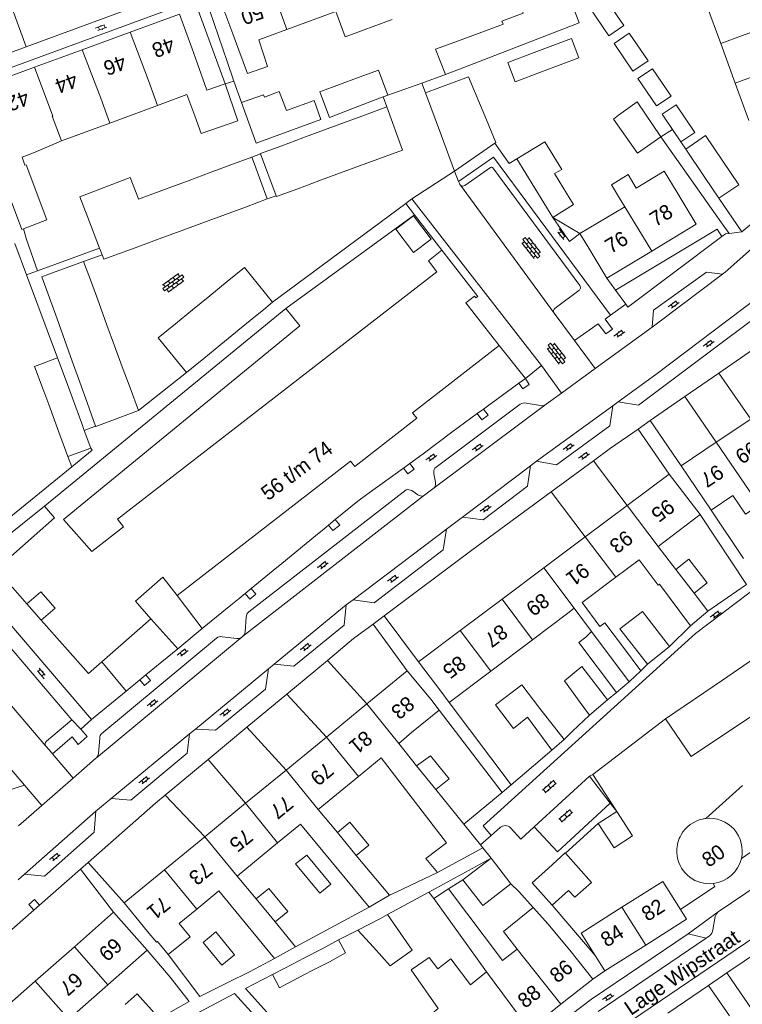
# Model space of a CAD drawing. Extents: x 99476 to 102828, y 406437 to 407931.
# Tile 73 of 162: x 100687 to 100785, y 406634 to 406767. Entities that reach past the tile are written whole.
import ezdxf

# ---------------------------------------------------------------- set-up
doc = ezdxf.new("R2010")
doc.units = 0
doc.header["$MEASUREMENT"] = 0
for name, color, linetype, lineweight in [('BG_bijgebouw', 253, 'Continuous', 0), ('BG_dakoverstek', 253, 'Continuous', 13), ('BG_dakoverstek bijgebouw', 253, 'Continuous', 0), ('BG_heg haag', 253, 'Continuous', 0), ('BG_hek', 253, 'Continuous', 0), ('BG_hoofdgebouw', 253, 'Continuous', 13), ('BG_huisnummer', 253, 'Continuous', 0), ('BG_kant verharding', 253, 'Continuous', 0), ('BG_muur', 253, 'Continuous', 0), ('BG_open verharding', 253, 'Continuous', 0), ('BG_schutting', 253, 'Continuous', 0), ('BG_straatnaam', 253, 'Continuous', 0), ('BG_tussenmuur', 253, 'Continuous', 0), ('BG_vlakafsluiter', 253, 'Continuous', 0)]:
    doc.layers.add(name, color=color, linetype=linetype, lineweight=lineweight)
doc.styles.add('Style-WORKING', font='WORKING.shx')

# ---------------------------------------------------------------- blocks, each defined once
blk = doc.blocks.new('S02OV6')
at = {"layer": 'BG_open verharding', "linetype": 'Continuous', "lineweight": 0}
for p, q in [((0, 0.20784), (1.371449, 0.20784)), ((0.085505, 0.20784), (0.085505, 0.268177)), ((0.485, -0.192), (0.486, 0.207)), ((0.885505, 0.20784), (0.885505, 0.31106)), ((1.285, -0.193), (1.285, 0.207)), ((0.268333, -0.19216), (1.549656, -0.19216)), ((0.885505, -0.32925), (0.885505, -0.19216))]:
    blk.add_line(p, q, dxfattribs=at)
blk = doc.blocks.new('S02OV4')
at = {"layer": 'BG_open verharding', "linetype": 'Continuous', "lineweight": 0}
for p, q in [((0, -0.200092), (0, 0.200092)), ((0, 0.2), (3.201, 0.2)), ((0.214, 0.6), (2.9, 0.6)), ((0.4, 0.199), (0.4, 0.6)), ((0.8, 0.6), (0.8, 0.7)), ((0.8, -0.2), (0.8, 0.2)), ((1.2, 0.2), (1.2, 0.6)), ((1.6, 0.6), (1.6, 0.7)), ((1.6, -0.2), (1.6, 0.2)), ((2, 0.199), (2, 0.6)), ((2.4, 0.6), (2.4, 0.7)), ((2.4, -0.2), (2.4, 0.2)), ((2.8, 0.2), (2.8, 0.6)), ((3.2, -0.199908), (3.2, 0.200092)), ((0, -0.2), (3.2, -0.199)), ((0.31, -0.6), (2.9, -0.6)), ((0.4, -0.6), (0.399, -0.2)), ((0.8, -0.7), (0.8, -0.6)), ((1.2, -0.6), (1.2, -0.2)), ((1.6, -0.7), (1.6, -0.6)), ((2, -0.6), (1.999, -0.2)), ((2.4, -0.7), (2.4, -0.6)), ((2.8, -0.6), (2.8, -0.2))]:
    blk.add_line(p, q, dxfattribs=at)
blk = doc.blocks.new('S02OV2')
at = {"layer": 'BG_open verharding', "linetype": 'Continuous', "lineweight": 0}
for p, q in [((0.052866, 0.482148), (0.183301, 0.482148)), ((0.183301, -1.01785), (0.183301, 0.982147)), ((0.183301, 0.895191), (0.705039, 0.895191)), ((0.705039, -1.01785), (0.705039, 0.982147)), ((0.705039, 0.43867), (0.835473, 0.43867)), ((0.052866, -0.517416), (0.183301, -0.517416)), ((0.183301, -0.017851), (0.705039, -0.017851)), ((0.183301, -0.930894), (0.705039, -0.930894)), ((0.705039, -0.473938), (0.835473, -0.473938))]:
    blk.add_line(p, q, dxfattribs=at)

msp = doc.modelspace()

# ---------------------------------------------------------------- linework, layer by layer
at = {"layer": 'BG_bijgebouw', "linetype": 'Continuous', "lineweight": 0}
for p, q in [((100745.88, 406764.186), (100752.311, 406766.534)), ((100753.494, 406763.214), (100747.126, 406760.752)), ((100756.617, 406762.769), (100753.07, 406761.431)), ((100747.126, 406760.752), (100744.621, 406759.784)), ((100736.225, 406756.78), (100736.869, 406757.026)), ((100744.109, 406751.517), (100741.941, 406757.327)), ((100736.225, 406756.78), (100734.233, 406756.018)), ((100770.49, 406756.12), (100773.667, 406751.405)), ((100733.872, 406754.368), (100728.208, 406752.278)), ((100736.724, 406755.42), (100733.872, 406754.368)), ((100728.208, 406752.278), (100725.385, 406751.236)), ((100776.403, 406750.698), (100775.247, 406752.401)), ((100778.28, 406751.972), (100776.403, 406750.698)), ((100725.385, 406751.236), (100722.555, 406750.192)), ((100745.878, 406746.778), (100744.109, 406751.517)), ((100751.278, 406750.517), (100745.878, 406746.778)), ((100777.054, 406749.739), (100779.726, 406751.553)), ((100719.695, 406749.079), (100721.796, 406743.42)), ((100779.644, 406745.919), (100777.054, 406749.739)), ((100718.868, 406747.69), (100718.519, 406748.634)), ((100720.604, 406743.002), (100718.868, 406747.69)), ((100730.353, 406746.473), (100736.01, 406748.561)), ((100759.134, 406740.524), (100754.249, 406748.441)), ((100712.891, 406746.557), (100710.079, 406745.518)), ((100715.703, 406747.597), (100712.891, 406746.557)), ((100727.535, 406745.433), (100730.353, 406746.473)), ((100710.079, 406745.518), (100707.247, 406744.471)), ((100724.706, 406744.388), (100727.535, 406745.433)), ((100779.644, 406745.919), (100781.53, 406743.13)), ((100707.247, 406744.471), (100703.954, 406743.254)), ((100703.954, 406743.254), (100703.235, 406742.988)), ((100717.781, 406741.957), (100720.604, 406743.002)), ((100714.969, 406740.916), (100717.781, 406741.957)), ((100709.325, 406738.826), (100712.157, 406739.875)), ((100712.157, 406739.875), (100714.969, 406740.916)), ((100706.034, 406737.608), (100709.325, 406738.826)), ((100702.763, 406736.397), (100706.034, 406737.608)), ((100698.015, 406736.279), (100698.319, 406735.484)), ((100691.129, 406732.839), (100695.822, 406734.564)), ((100695.822, 406734.564), (100696.871, 406731.711)), ((100696.871, 406731.711), (100697.913, 406728.876)), ((100712.837, 406729.926), (100715.201, 406731.852)), ((100691.234, 406729.659), (100692.254, 406726.816)), ((100710.511, 406728.03), (100712.837, 406729.926)), ((100721.32, 406729.065), (100720.081, 406728.055)), ((100697.913, 406728.876), (100698.975, 406725.985)), ((100708.224, 406726.167), (100710.511, 406728.03)), ((100719.001, 406727.175), (100720.081, 406728.055)), ((100692.254, 406726.816), (100693.294, 406723.917)), ((100716.636, 406725.249), (100719.001, 406727.175)), ((100698.975, 406725.985), (100700, 406723.197)), ((100716.335, 406725.003), (100716.636, 406725.249)), ((100693.294, 406723.917), (100694.297, 406721.121)), ((100714.317, 406723.359), (100716.335, 406725.003)), ((100700, 406723.197), (100701.045, 406720.353)), ((100712.031, 406721.495), (100714.317, 406723.359)), ((100693.464, 406718.444), (100692.318, 406721.552)), ((100694.297, 406721.121), (100695.32, 406718.27)), ((100709.694, 406719.591), (100712.031, 406721.495)), ((100701.045, 406720.353), (100702.094, 406717.501)), ((100695.579, 406712.705), (100693.464, 406718.444)), ((100690.372, 406717.291), (100690.452, 406717.075)), ((100695.32, 406718.27), (100696.346, 406715.409)), ((100702.094, 406717.501), (100703.218, 406714.442)), ((100691.124, 406715.253), (100692.488, 406711.552)), ((100696.346, 406715.409), (100697.453, 406712.323)), ((100703.218, 406714.442), (100697.463, 406712.295)), ((100695.922, 406711.774), (100695.579, 406712.705)), ((100696.8, 406709.392), (100695.922, 406711.774)), ((100697.453, 406712.323), (100697.463, 406712.295)), ((100692.488, 406711.552), (100693.704, 406708.251)), ((100693.704, 406708.251), (100696.8, 406709.392)), ((100771.879, 406680.221), (100774.87, 406682.599)), ((100787.053, 406681.51), (100782.009, 406678.079)), ((100782.009, 406678.079), (100774.315, 406672.845)), ((100766.49, 406675.39), (100764.07, 406673.34)), ((100760.65, 406670.052), (100757.37, 406674.23)), ((100774.315, 406672.845), (100777.781, 406667.751)), ((100758.986, 406668.615), (100760.65, 406670.052)), ((100767.734, 406660.354), (100765.245, 406658.728)), ((100746.993, 406651.104), (100750.791, 406654.046)), ((100750.791, 406654.046), (100753.471, 406650.587)), ((100759.009, 406647.724), (100761.22, 406649.697)), ((100758.989, 406647.748), (100759.009, 406647.724)), ((100735.88, 406645.917), (100732.826, 406644.325)), ((100732.826, 406644.325), (100734.913, 406642.017)), ((100728.029, 406641.823), (100730.199, 406643.013)), ((100725.631, 406640.615), (100723.062, 406639.256)), ((100723.062, 406639.256), (100721.301, 406638.325)), ((100724.001, 406637.481), (100726.57, 406638.84))]:
    msp.add_line(p, q, dxfattribs=at)
at = {"layer": 'BG_bijgebouw', "linetype": 'Continuous', "lineweight": 0, "flags": 128}
for points in [[(100752.311, 406766.534), (100752.431, 406766.578), (100752.239, 406766.991), (100755.136, 406768.089), (100754.463, 406769.84), (100760.629, 406772.14)], [(100760.629, 406772.14), (100762.652, 406766.754), (100753.494, 406763.214)], [(100768.707, 406766.41), (100766.674, 406765.03), (100764.118, 406768.795), (100766.151, 406770.175), (100768.707, 406766.41)], [(100771.964, 406761.633), (100769.921, 406760.246), (100767.386, 406763.979), (100769.43, 406765.367), (100771.964, 406761.633)], [(100744.621, 406759.784), (100743.287, 406763.239), (100745.88, 406764.186)], [(100757.607, 406760.152), (100762.645, 406762.058), (100761.656, 406764.671), (100756.617, 406762.769)], [(100753.07, 406761.431), (100754.062, 406758.81), (100757.607, 406760.152)], [(100732.979, 406759.419), (100735.604, 406760.383), (100736.869, 406757.026)], [(100775.073, 406756.885), (100773.108, 406755.551), (100770.603, 406759.24), (100772.569, 406760.575), (100775.073, 406756.885)], [(100734.233, 406756.018), (100728.981, 406754.01), (100727.692, 406757.478), (100732.979, 406759.419)], [(100741.941, 406757.327), (100747.74, 406759.492), (100750.162, 406753.681)], [(100717.104, 406756.038), (100720.092, 406757.058), (100720.212, 406756.74)], [(100723.196, 406754.923), (100726.906, 406756.31), (100727.836, 406753.721), (100719.096, 406750.516), (100717.104, 406756.038)], [(100775.247, 406752.401), (100773.868, 406754.432), (100775.745, 406755.706), (100778.28, 406751.972)], [(100736.01, 406748.561), (100738.857, 406749.612), (100736.724, 406755.42)], [(100773.667, 406751.405), (100770.547, 406749.2), (100767.297, 406753.782), (100767.966, 406754.334)], [(100750.162, 406753.681), (100751.435, 406750.626), (100751.278, 406750.517)], [(100754.249, 406748.441), (100758.025, 406750.705), (100760.316, 406747.003), (100759.336, 406746.42), (100759.978, 406745.386)], [(100781.53, 406743.13), (100784.19, 406744.93), (100779.726, 406751.553)], [(100722.555, 406750.192), (100719.676, 406749.13), (100719.695, 406749.079)], [(100718.519, 406748.634), (100718.518, 406748.637), (100715.703, 406747.597)], [(100721.796, 406743.42), (100721.831, 406743.327), (100724.706, 406744.388)], [(100761.462, 406742.993), (100761.918, 406742.257), (100759.134, 406740.524)], [(100737.962, 406738.934), (100740.307, 406740.714), (100742.691, 406737.575), (100740.346, 406735.795), (100737.962, 406738.934)], [(100698.319, 406735.484), (100698.55, 406734.878), (100702.763, 406736.397)], [(100715.201, 406731.852), (100717.514, 406733.737), (100721.32, 406729.065)], [(100691.129, 406732.839), (100690.211, 406732.512), (100691.234, 406729.659)], [(100709.694, 406719.591), (100705.887, 406724.262), (100708.224, 406726.167)], [(100692.318, 406721.552), (100689.222, 406720.411), (100690.372, 406717.291)], [(100778.165, 406689.81), (100779.934, 406691.189), (100777.45, 406694.376), (100775.697, 406693.01)], [(100774.87, 406682.599), (100771.221, 406687.349), (100768.178, 406685.012), (100771.879, 406680.221)], [(100762.818, 406675.051), (100760.68, 406677.97), (100763.026, 406679.916), (100766.49, 406675.39)], [(100757.37, 406674.23), (100754.93, 406677.42), (100751.4, 406674.75), (100753.81, 406671.54)], [(100743.359, 406663.304), (100745.132, 406664.738), (100742.621, 406667.841)], [(100765.245, 406658.728), (100767.401, 406655.43), (100769.889, 406657.056), (100767.734, 406660.354)], [(100730.056, 406657.491), (100731.729, 406658.886), (100734.289, 406655.816), (100732.615, 406654.421)], [(100725.942, 406654.449), (100729.161, 406650.545), (100727.671, 406649.315), (100724.423, 406653.259)], [(100758.551, 406652.689), (100756.34, 406650.717), (100758.989, 406647.748)], [(100753.471, 406650.587), (100749.672, 406647.645), (100746.993, 406651.104)], [(100719.089, 406648.54), (100720.815, 406649.957), (100723.356, 406646.861), (100721.653, 406645.463)], [(100716.198, 406641.001), (100714.492, 406639.596), (100711.949, 406642.684), (100713.655, 406644.089), (100716.198, 406641.001)], [(100730.199, 406643.013), (100731.16, 406641.26), (100728.99, 406640.07)], [(100721.301, 406638.325), (100722.24, 406636.55), (100724.001, 406637.481)], [(100701.434, 406634.288), (100703.07, 406635.73), (100705.73, 406632.72)]]:
    msp.add_lwpolyline(points, dxfattribs=at)
at = {"layer": 'BG_dakoverstek', "linetype": 'Continuous', "lineweight": 13}
for p, q in [((100714.92, 406758.52), (100712.455, 406757.668)), ((100705.789, 406755.633), (100709.765, 406757.105)), ((100699.349, 406753.249), (100705.789, 406755.633)), ((100692.829, 406750.835), (100699.349, 406753.249)), ((100692.829, 406750.835), (100689.067, 406749.239)), ((100687.525, 406748.654), (100687.905, 406747.553)), ((100763.067, 406688.534), (100765.481, 406685.323)), ((100761.142, 406687.088), (100761.986, 406687.779)), ((100761.986, 406687.779), (100764.357, 406684.622)), ((100764.357, 406684.622), (100763.557, 406683.876)), ((100740.07, 406670.993), (100738.335, 406669.514)), ((100738.335, 406669.514), (100740.752, 406666.527)), ((100727.465, 406660.6), (100730.056, 406657.491)), ((100758.442, 406645.185), (100757.714, 406645.995))]:
    msp.add_line(p, q, dxfattribs=at)
at = {"layer": 'BG_dakoverstek', "linetype": 'Continuous', "lineweight": 13, "flags": 128}
for points in [[(100729.861, 406768.303), (100731.115, 406764.897), (100737.438, 406767.225)], [(100710.853, 406754.204), (100711.697, 406751.842), (100716.639, 406753.55), (100714.92, 406758.52)], [(100770.382, 406744.479), (100769.294, 406746.286), (100767.037, 406744.927), (100768.125, 406743.12)], [(100756.446, 406647.408), (100752.465, 406644.135), (100752.922, 406643.579)]]:
    msp.add_lwpolyline(points, dxfattribs=at)
at = {"layer": 'BG_dakoverstek bijgebouw', "linetype": 'Continuous', "lineweight": 0}
for p, q in [((100770.49, 406756.12), (100767.966, 406754.334)), ((100761.462, 406742.993), (100759.978, 406745.386)), ((100703.235, 406742.988), (100703.217, 406743.035)), ((100696.397, 406740.515), (100697.988, 406736.349)), ((100697.988, 406736.349), (100698.015, 406736.279)), ((100690.452, 406717.075), (100691.124, 406715.253)), ((100762.818, 406675.051), (100764.07, 406673.34)), ((100777.781, 406667.751), (100785.792, 406673.129)), ((100740.752, 406666.527), (100742.621, 406667.841)), ((100724.423, 406653.259), (100725.942, 406654.449)), ((100736.835, 406646.434), (100735.88, 406645.917)), ((100728.029, 406641.823), (100725.631, 406640.615)), ((100726.57, 406638.84), (100728.99, 406640.07))]:
    msp.add_line(p, q, dxfattribs=at)
at = {"layer": 'BG_dakoverstek bijgebouw', "linetype": 'Continuous', "lineweight": 0, "flags": 128}
for points in [[(100723.196, 406754.923), (100722.228, 406757.498), (100720.212, 406756.74)], [(100703.217, 406743.035), (100702.126, 406745.891), (100695.335, 406743.298), (100696.397, 406740.515)], [(100758.986, 406668.615), (100755.683, 406673.095), (100753.81, 406671.54)], [(100758.551, 406652.689), (100760.785, 406654.767), (100760.816, 406654.733)], [(100760.816, 406654.733), (100764.333, 406650.751), (100762.071, 406648.774), (100761.22, 406649.697)], [(100736.835, 406646.434), (100740.16, 406641.611), (100737.158, 406639.534), (100734.913, 406642.017)]]:
    msp.add_lwpolyline(points, dxfattribs=at)
at = {"layer": 'BG_heg haag', "linetype": 'Continuous', "lineweight": 0}
for p, q in [((100738.064, 406649.52), (100743.547, 406652.104)), ((100742.403, 406649.451), (100736.835, 406646.434)), ((100743.09, 406648.6), (100742.403, 406649.451)), ((100754.54, 406649.53), (100753.471, 406650.587)), ((100756.446, 406647.408), (100754.54, 406649.53)), ((100732.826, 406644.325), (100730.199, 406643.013))]:
    msp.add_line(p, q, dxfattribs=at)
at = {"layer": 'BG_heg haag', "linetype": 'Continuous', "lineweight": 0, "flags": 128}
for points in [[(100710.065, 406634.688), (100710.067, 406634.689), (100707.523, 406637.992), (100704.418, 406641.624)], [(100707.256, 406641.033), (100711.499, 406635.381), (100715.273, 406637.257)]]:
    msp.add_lwpolyline(points, dxfattribs=at)
at = {"layer": 'BG_hek', "linetype": 'Continuous', "lineweight": 0}
for p, q in [((100776.403, 406750.698), (100777.054, 406749.739)), ((100723.105, 406728.236), (100740.457, 406740.876)), ((100740.457, 406740.876), (100744.169, 406736.085)), ((100688.145, 406737.53), (100687.72, 406738.988))]:
    msp.add_line(p, q, dxfattribs=at)
at = {"layer": 'BG_hoofdgebouw', "linetype": 'Continuous', "lineweight": 13}
for p, q in [((100781.768, 406763.969), (100779.847, 406769.211)), ((100729.724, 406768.253), (100723.248, 406765.868)), ((100702.103, 406765.519), (100695.632, 406763.143)), ((100716.754, 406763.099), (100715.94, 406765.31)), ((100723.248, 406765.868), (100719.447, 406764.469)), ((100783.718, 406758.648), (100781.768, 406763.969)), ((100695.632, 406763.143), (100689.206, 406760.783)), ((100711.168, 406761.389), (100710.48, 406763.26)), ((100711.168, 406761.389), (100712.455, 406757.668)), ((100689.206, 406760.783), (100682.587, 406758.352)), ((100785.565, 406753.61), (100783.718, 406758.648)), ((100710.853, 406754.204), (100709.765, 406757.105)), ((100687.525, 406748.654), (100689.067, 406749.239)), ((100768.821, 406741.964), (100768.125, 406743.12)), ((100762.784, 406738.331), (100768.821, 406741.964)), ((100763.82, 406736.61), (100762.784, 406738.331)), ((100763.82, 406736.61), (100766.41, 406732.32)), ((100766.41, 406732.32), (100772.471, 406735.982)), ((100723.105, 406728.236), (100690.534, 406701.561)), ((100781.158, 406710.17), (100785.809, 406713.308)), ((100776.437, 406706.986), (100781.158, 406710.17)), ((100776.437, 406706.986), (100780.471, 406701.025)), ((100774.817, 406705.884), (100769.149, 406701.639)), ((100774.817, 406705.884), (100778.977, 406700.418)), ((100780.471, 406701.025), (100783.397, 406703.006)), ((100769.149, 406701.639), (100763.499, 406697.406)), ((100778.977, 406700.418), (100773.31, 406696.105)), ((100763.499, 406697.406), (100757.905, 406693.215)), ((100775.697, 406693.01), (100773.31, 406696.105)), ((100757.905, 406693.215), (100752.273, 406688.997)), ((100763.067, 406688.534), (100767.616, 406691.952)), ((100780.04, 406687.38), (100778.165, 406689.81)), ((100752.273, 406688.997), (100746.641, 406684.778)), ((100756.388, 406683.516), (100761.142, 406687.088)), ((100777.71, 406685.42), (100780.04, 406687.38)), ((100698.28, 406680.521), (100704.917, 406686.356)), ((100746.641, 406684.778), (100741.01, 406680.56)), ((100750.763, 406679.29), (100756.388, 406683.516)), ((100768.531, 406682.64), (100770.986, 406679.305)), ((100741.01, 406680.56), (100744.01, 406676.56)), ((100734.015, 406674.855), (100739.481, 406679.34)), ((100739.481, 406679.34), (100742.65, 406675.48)), ((100745.12, 406675.05), (100750.763, 406679.29)), ((100770.986, 406679.305), (100769.448, 406677.873)), ((100767.71, 406676.39), (100769.433, 406677.86)), ((100769.448, 406677.873), (100769.433, 406677.86)), ((100744.01, 406676.56), (100745.12, 406675.05)), ((100728.581, 406670.395), (100734.015, 406674.855)), ((100742.65, 406675.48), (100743.81, 406674.02)), ((100740.07, 406670.993), (100743.81, 406674.02)), ((100723.131, 406665.923), (100728.581, 406670.395)), ((100717.681, 406661.451), (100723.131, 406665.923)), ((100727.465, 406660.6), (100732.927, 406665.084)), ((100747.109, 406658.639), (100743.359, 406663.304)), ((100712.189, 406656.944), (100717.681, 406661.451)), ((100749.37, 406655.832), (100747.109, 406658.639)), ((100706.747, 406652.478), (100712.189, 406656.944)), ((100721.995, 406656.11), (100716.547, 406651.637)), ((100743.547, 406652.104), (100749.67, 406655.46)), ((100749.67, 406655.46), (100749.37, 406655.832)), ((100732.615, 406654.421), (100737.1, 406649.04)), ((100701.291, 406648), (100706.747, 406652.478)), ((100716.547, 406651.637), (100719.089, 406648.54)), ((100743.09, 406648.6), (100745.03, 406649.9)), ((100774.49, 406650.03), (100776.332, 406647.111)), ((100704.46, 406644.14), (100701.291, 406648)), ((100737.1, 406649.04), (100734.36, 406647.44)), ((100750.171, 406638.722), (100743.09, 406648.6)), ((100694.587, 406642.093), (100699.881, 406646.75)), ((100699.881, 406646.75), (100703.03, 406643.2)), ((100756.446, 406647.408), (100757.714, 406645.995)), ((100721.653, 406645.463), (100724.43, 406642.08)), ((100758.442, 406645.185), (100761.41, 406641.63)), ((100703.03, 406643.2), (100704.418, 406641.624)), ((100752.922, 406643.579), (100754.328, 406641.76)), ((100764.838, 406640.908), (100763.47, 406643.07)), ((100689.294, 406637.436), (100694.587, 406642.093)), ((100704.418, 406641.624), (100699.109, 406636.953)), ((100721.58, 406640.52), (100724.43, 406642.08)), ((100764.5, 406637.7), (100761.41, 406641.63)), ((100771.65, 406642.325), (100766.14, 406638.85)), ((100782.613, 406638.579), (100787.254, 406641.741)), ((100766.14, 406638.85), (100764.838, 406640.908)), ((100684.001, 406632.78), (100689.294, 406637.436)), ((100760.219, 406634.329), (100764.5, 406637.7)), ((100699.109, 406636.953), (100693.816, 406632.296)), ((100780.12, 406636.88), (100774.652, 406633.143)), ((100782.94, 406632.75), (100780.12, 406636.88)), ((100760.219, 406634.329), (100755.935, 406630.955))]:
    msp.add_line(p, q, dxfattribs=at)
at = {"layer": 'BG_hoofdgebouw', "linetype": 'Continuous', "lineweight": 13, "flags": 128}
for points in [[(100720.85, 406772.446), (100714.21, 406770), (100715.94, 406765.31)], [(100710.48, 406763.26), (100708.75, 406767.96), (100702.103, 406765.519)], [(100716.754, 406763.099), (100717.943, 406759.952), (100720.621, 406760.889), (100719.447, 406764.469)], [(100687.72, 406738.988), (100687.498, 406738.905), (100684.705, 406746.354)], [(100687.905, 406747.553), (100688.075, 406747.617), (100690.868, 406740.168), (100687.72, 406738.988)], [(100770.382, 406744.479), (100774.154, 406746.749), (100775.88, 406743.88)], [(100772.471, 406735.982), (100778.46, 406739.6), (100775.88, 406743.88)], [(100723.105, 406728.236), (100725.014, 406725.904), (100693.129, 406699.765), (100696.93, 406695.442), (100701.213, 406698.76), (100700.403, 406699.796), (100743.488, 406733.173), (100742.334, 406734.663), (100744.169, 406736.085)], [(100751.886, 406723.216), (100747.403, 406729.002), (100748.573, 406729.909), (100748.751, 406729.68), (100748.988, 406729.863), (100744.169, 406736.085)], [(100708.455, 406689.497), (100731.808, 406707.635), (100732.426, 406706.916), (100740.789, 406713.401), (100740.199, 406714.163), (100751.886, 406723.216)], [(100783.397, 406703.006), (100785.096, 406700.46), (100786.941, 406701.691)], [(100690.534, 406701.561), (100691.923, 406699.986), (100686.407, 406695.12)], [(100686.407, 406695.12), (100684.049, 406693.04), (100688.189, 406688.346)], [(100767.616, 406691.952), (100770.758, 406694.313), (100773.334, 406690.895), (100773.494, 406691.015), (100777.71, 406685.42)], [(100708.455, 406689.497), (100706.508, 406691.987), (100702.819, 406688.744), (100704.917, 406686.356)], [(100688.189, 406688.346), (100690.064, 406690), (100691.985, 406687.801), (100690.113, 406686.144)], [(100690.113, 406686.144), (100696.487, 406678.945), (100698.28, 406680.521)], [(100765.481, 406685.323), (100766.14, 406685.819), (100768.531, 406682.64)], [(100763.557, 406683.876), (100762.612, 406683.166), (100767.71, 406676.39)], [(100732.927, 406665.084), (100735.95, 406667.566), (100744.785, 406656.125), (100742.01, 406653.982), (100743.547, 406652.104)], [(100734.36, 406647.44), (100725.087, 406658.648), (100721.995, 406656.11)], [(100768.442, 406647.41), (100773.951, 406650.884), (100774.49, 406650.03)], [(100721.58, 406640.52), (100714.089, 406649.619), (100711.113, 406647.176)], [(100745.03, 406649.9), (100752.348, 406640.235), (100754.328, 406641.76)], [(100711.113, 406647.176), (100708.733, 406645.222), (100710.193, 406643.444), (100707.256, 406641.033)], [(100763.47, 406643.07), (100762.925, 406643.931), (100768.442, 406647.41)], [(100776.332, 406647.111), (100777.16, 406645.8), (100771.65, 406642.325)], [(100707.256, 406641.033), (100705.797, 406642.811), (100705.65, 406642.69), (100704.46, 406644.14)], [(100742.888, 406633.128), (100743.65, 406633.75), (100740.01, 406638.96), (100742.42, 406640.63), (100743.587, 406639.089), (100745.37, 406640.44), (100748.011, 406636.952), (100750.171, 406638.722)], [(100791.82, 406635.033), (100787.182, 406631.873), (100782.613, 406638.579)]]:
    msp.add_lwpolyline(points, dxfattribs=at)
at = {"layer": 'BG_hoofdgebouw', "linetype": 'Continuous', "lineweight": 13}
for centre, radius, start, end in [((100780.256158, 406655.007325), 4.413877, 102.231822, 150.303267), ((100780.22755, 406655.168236), 4.250562, 96.437233, 102.314508), ((100780.25825, 406655.006683), 4.414557, 346.565064, 96.598088), ((100780.272534, 406655.002418), 4.430536, 150.353063, 179.953675), ((100780.216123, 406655.004687), 4.374123, 179.982804, 189.17807), ((100780.255958, 406655.003229), 4.413223, 189.076893, 276.571231), ((100780.257921, 406655.004644), 4.414404, 276.543822, 346.59179)]:
    msp.add_arc(centre, radius, start, end, dxfattribs=at)
at = {"layer": 'BG_kant verharding', "linetype": 'Continuous', "lineweight": 0}
for p, q in [((100688.065, 406763.553), (100725.025, 406777.144)), ((100715.19, 406761.566), (100712.203, 406770.348)), ((100714.92, 406758.52), (100710.776, 406769.823)), ((100673.255, 406758.107), (100688.065, 406763.553)), ((100799.348, 406751.005), (100784.62, 406738.561)), ((100746.414, 406745.343), (100745.878, 406746.778)), ((100750.702, 406747.242), (100747.268, 406744.842)), ((100751.046, 406747.186), (100762.746, 406731.339)), ((100759.312, 406727.584), (100746.673, 406744.859)), ((100739.273, 406742.4), (100721.32, 406729.065)), ((100740.124, 406743.032), (100739.273, 406742.4)), ((100757.587, 406720.541), (100740.124, 406743.032)), ((100784.62, 406738.561), (100781.53, 406743.13)), ((100782.885, 406738.362), (100782.108, 406739.461)), ((100769.244, 406728.419), (100781.918, 406737.947)), ((100688.124, 406732.771), (100686.543, 406737.002)), ((100692.318, 406721.552), (100688.124, 406732.771)), ((100766.41, 406732.32), (100767.591, 406730.694)), ((100762.64, 406730.638), (100759.423, 406728.278)), ((100767.591, 406730.694), (100768.962, 406728.807)), ((100768.962, 406728.807), (100769.244, 406728.419)), ((100759.312, 406727.584), (100762.066, 406723.895)), ((100764.839, 406720.124), (100772.51, 406725.686)), ((100764.839, 406720.124), (100762.066, 406723.895)), ((100786.18, 406722.747), (100781.518, 406719.513)), ((100757.587, 406720.541), (100760.294, 406716.781)), ((100703.218, 406714.442), (100709.694, 406719.591)), ((100781.518, 406719.513), (100776.947, 406716.343)), ((100750.3, 406715.034), (100751.466, 406715.886)), ((100760.294, 406716.781), (100758.211, 406715.292)), ((100776.947, 406716.343), (100772.271, 406713.099)), ((100743.124, 406704.032), (100758.211, 406715.292)), ((100743.194, 406706.653), (100754.734, 406715.306)), ((100755.535, 406715.456), (100757.458, 406715.114)), ((100767.196, 406715.082), (100756.938, 406707.611)), ((100767.954, 406715.635), (100767.196, 406715.082)), ((100774.817, 406705.884), (100770.631, 406711.959)), ((100772.271, 406713.099), (100776.437, 406706.986)), ((100741.627, 406708.632), (100745.492, 406711.518)), ((100756.114, 406707.001), (100746.928, 406700.061)), ((100756.938, 406707.611), (100756.114, 406707.001)), ((100764.608, 406707.682), (100758.905, 406703.491)), ((100743.286, 406704.795), (100743.063, 406705.924)), ((100741.689, 406702.934), (100743.124, 406704.032)), ((100717.282, 406683.938), (100741.689, 406702.934)), ((100718.128, 406687.27), (100739.329, 406703.756)), ((100732.837, 406702.234), (100734.053, 406703.114)), ((100740.087, 406703.64), (100740.916, 406703.088)), ((100746.928, 406700.061), (100744.771, 406698.431)), ((100727.102, 406697.547), (100728.276, 406698.507)), ((100744.771, 406698.431), (100732.178, 406688.916)), ((100721.397, 406692.869), (100722.55, 406693.829)), ((100694.261, 406672.729), (100679.774, 406689.684)), ((100715.678, 406688.192), (100716.822, 406689.091)), ((100732.178, 406688.916), (100731.26, 406688.223)), ((100675.704, 406686.791), (100690.731, 406669.144)), ((100717.608, 406684.584), (100717.751, 406686.586)), ((100741.01, 406680.56), (100736.362, 406686.757)), ((100687.847, 406663.918), (100668.933, 406685.984)), ((100739.481, 406679.34), (100734.871, 406685.64)), ((100697.546, 406667.605), (100717.226, 406683.893)), ((100714.502, 406683.927), (100716.51, 406683.692)), ((100717.282, 406683.938), (100717.226, 406683.893)), ((100698.27, 406670.89), (100713.766, 406683.75)), ((100721.533, 406680.233), (100720.779, 406679.61)), ((100728.72, 406680.74), (100723.251, 406676.192)), ((100720.779, 406679.61), (100710.91, 406671.468)), ((100723.251, 406676.192), (100717.865, 406671.712)), ((100690.812, 406669.816), (100694.261, 406672.729)), ((100694.261, 406672.729), (100695.434, 406671.435)), ((100710.107, 406670.805), (100699.541, 406662.088)), ((100717.865, 406671.712), (100712.609, 406667.341)), ((100697.838, 406668.188), (100697.998, 406670.231)), ((100690.76, 406669.109), (100690.731, 406669.144)), ((100691.489, 406668.283), (100690.76, 406669.109)), ((100691.489, 406668.283), (100691.63, 406668.123)), ((100691.63, 406668.123), (100694.409, 406664.859)), ((100694.409, 406664.859), (100697.44, 406667.517)), ((100697.546, 406667.605), (100697.44, 406667.517)), ((100712.609, 406667.341), (100706.849, 406662.55)), ((100764.529, 406665.323), (100764.061, 406665.132)), ((100690.194, 406661.162), (100694.409, 406664.859)), ((100764.061, 406665.132), (100756.605, 406658.289)), ((100764.061, 406665.132), (100766.868, 406661.461)), ((100687.847, 406663.918), (100690.194, 406661.162)), ((100766.868, 406661.461), (100767.734, 406660.354)), ((100687.032, 406658.388), (100690.194, 406661.162)), ((100697.484, 406660.379), (100687.851, 406651.867)), ((100752.006, 406658.174), (100750.813, 406657.114)), ((100784.552, 406653.981), (100789.243, 406657.246)), ((100696.421, 406653.455), (100701.291, 406648)), ((100742.403, 406649.451), (100750.791, 406654.046)), ((100695.416, 406652.573), (100689.862, 406647.696)), ((100699.881, 406646.75), (100695.416, 406652.573)), ((100687.851, 406651.867), (100687.01, 406651.124)), ((100746.993, 406651.104), (100745.03, 406649.9)), ((100781.44, 406646.78), (100786.94, 406650.548)), ((100689.111, 406647.037), (100679.257, 406638.385)), ((100689.862, 406647.696), (100689.111, 406647.037)), ((100759.009, 406647.724), (100764.838, 406640.908)), ((100791.546, 406646.949), (100767.286, 406630.487)), ((100777.394, 406643.84), (100781.44, 406646.78)), ((100765.232, 406633.334), (100779.791, 406643.254)), ((100777.394, 406643.84), (100779.791, 406643.254)), ((100779.791, 406643.254), (100780.27, 406643.58)), ((100782.613, 406638.579), (100780.12, 406636.88))]:
    msp.add_line(p, q, dxfattribs=at)
at = {"layer": 'BG_kant verharding', "color": 7, "linetype": 'Continuous', "lineweight": 0}
msp.add_line((100710.91, 406671.468), (100710.107, 406670.805), dxfattribs=at)
at = {"layer": 'BG_kant verharding', "linetype": 'Continuous', "lineweight": 0, "flags": 128}
for points in [[(100681.121, 406755.917), (100680.146, 406758.551), (100682.238, 406759.338), (100710.776, 406769.823)], [(100766.911, 406727.316), (100751.127, 406748.638), (100746.414, 406745.343)], [(100781.997, 406732.837), (100782.386, 406733.131), (100799.063, 406747.921)], [(100746.414, 406745.343), (100746.513, 406745.077), (100746.578, 406744.957), (100746.673, 406744.859)], [(100781.918, 406737.947), (100782.396, 406738.306), (100782.885, 406738.362)], [(100796.58, 406737.151), (100796.181, 406734.276), (100770.692, 406715.167), (100767.954, 406715.635)], [(100796.58, 406737.151), (100773.01, 406719.317), (100767.954, 406715.635)], [(100781.997, 406732.837), (100779.838, 406733.135), (100772.691, 406727.985), (100772.51, 406725.686)], [(100772.51, 406725.686), (100773.436, 406726.364), (100781.997, 406732.837)], [(100762.066, 406723.895), (100765.248, 406726.165), (100766.288, 406724.789), (100767.165, 406725.42), (100766.187, 406726.769), (100766.911, 406727.316)], [(100755.43, 406718.783), (100755.929, 406717.973), (100755.089, 406717.361), (100754.531, 406718.125)], [(100748.932, 406714.034), (100749.54, 406713.202), (100750.378, 406713.842), (100749.783, 406714.656)], [(100756.938, 406707.611), (100759.619, 406707.133), (100766.832, 406712.398), (100767.196, 406715.082)], [(100770.631, 406711.959), (100766.921, 406709.381), (100764.608, 406707.682)], [(100750.813, 406657.114), (100749.725, 406658.411), (100778.369, 406684.359), (100787.422, 406691.219), (100814.918, 406709.731), (100814.309, 406710.693)], [(100694.219, 406706.853), (100696.988, 406709.102), (100696.8, 406709.392)], [(100739.83, 406707.323), (100740.407, 406706.53), (100739.549, 406705.895), (100738.967, 406706.694)], [(100746.928, 406700.061), (100749.728, 406699.686), (100755.693, 406704.259), (100756.114, 406707.001)], [(100758.905, 406703.491), (100748.178, 406695.609), (100736.362, 406686.757)], [(100729.775, 406699.732), (100730.399, 406698.968), (100729.437, 406698.241), (100728.841, 406698.969)], [(100732.178, 406688.916), (100735.035, 406688.512), (100744.317, 406695.65), (100744.771, 406698.431)], [(100718.44, 406690.427), (100719.069, 406689.667), (100718.23, 406689.018), (100717.623, 406689.753)], [(100731.26, 406688.223), (100730.751, 406687.838), (100721.533, 406680.233)], [(100731.26, 406688.223), (100730.97, 406685.493), (100724.18, 406679.974), (100721.533, 406680.233)], [(100734.871, 406685.64), (100732.249, 406683.676), (100728.72, 406680.74)], [(100704.234, 406678.776), (100704.847, 406678.028), (100704.045, 406677.363), (100703.428, 406678.115)], [(100710.91, 406671.468), (100713.599, 406671.316), (100720.381, 406676.869), (100720.779, 406679.61)], [(100695.434, 406671.435), (100696.309, 406670.469), (100695.106, 406669.381), (100694.267, 406670.405), (100691.63, 406668.123)], [(100699.541, 406662.088), (100702.201, 406661.873), (100709.778, 406668.234), (100710.107, 406670.805)], [(100706.849, 406662.55), (100705.53, 406661.453), (100696.421, 406653.455)], [(100699.541, 406662.088), (100697.689, 406660.56), (100697.484, 406660.379)], [(100766.868, 406661.461), (100759.754, 406654.91), (100756.605, 406658.289)], [(100697.484, 406660.379), (100697.267, 406657.539), (100690.561, 406651.614), (100687.851, 406651.867)], [(100756.605, 406658.289), (100754.815, 406656.626), (100753.417, 406658.151)], [(100776.332, 406647.111), (100780.96, 406650.23), (100780.761, 406650.619)], [(100780.72, 406644.38), (100781.03, 406646.19), (100781.189, 406646.517), (100781.44, 406646.78)], [(100777.394, 406643.84), (100764.352, 406635.012), (100760.267, 406631.928), (100757.092, 406629.237)]]:
    msp.add_lwpolyline(points, dxfattribs=at)
at = {"layer": 'BG_kant verharding', "linetype": 'Continuous', "lineweight": 0, "extrusion": (0, 0, -1)}
for centre, radius, start, end in [((-100750.845446, 406747.038596), 0.248898, 54.807538, 143.684688), ((-100757.613796, 406716.136653), 1.034452, 234.738132, 278.662107), ((-100742.236818, 406704.619064), 1.063831, 170.480726, 213.493313), ((-100741.491051, 406703.957428), 1.042395, 259.053154, 303.481173), ((-100716.629718, 406684.641305), 0.956824, 231.450645, 277.187704), ((-100716.710376, 406684.631723), 0.898891, 183.043342, 230.511696), ((-100691.110895, 406669.439091), 0.48104, 322.161074, 51.584986), ((-100696.884144, 406668.301121), 0.96054, 186.763306, 226.445392)]:
    msp.add_arc(centre, radius, start, end, dxfattribs=at)
at = {"layer": 'BG_kant verharding', "linetype": 'Continuous', "lineweight": 0}
for centre, radius, start, end in [((100746.981779, 406745.245256), 0.494508, 231.360661, 305.366185), ((100762.342682, 406731.041473), 0.501187, 306.386442, 36.41616), ((100759.722022, 406727.874297), 0.502384, 126.527249, 215.298637), ((100755.302216, 406714.485397), 0.998128, 76.513233, 124.700163), ((100744.802562, 406705.987674), 1.740727, 157.529263, 182.096288), ((100739.564413, 406702.759734), 1.023702, 59.303707, 103.29486), ((100718.635367, 406686.544459), 0.885342, 124.9649, 177.310665), ((100714.309092, 406683.110432), 0.839045, 76.708042, 130.336416), ((100698.864548, 406670.258969), 0.866999, 133.294904, 181.848655), ((100752.698956, 406657.392969), 1.044125, 46.551768, 131.580498), ((100779.64034, 406644.460746), 1.082675, 305.561589, 355.722903)]:
    msp.add_arc(centre, radius, start, end, dxfattribs=at)
at = {"layer": 'BG_muur', "linetype": 'Continuous', "lineweight": 0}
for p, q in [((100755.43, 406718.783), (100751.886, 406723.216)), ((100754.531, 406718.125), (100755.43, 406718.783)), ((100751.466, 406715.886), (100754.531, 406718.125)), ((100748.932, 406714.034), (100749.783, 406714.656)), ((100749.783, 406714.656), (100750.3, 406715.034)), ((100745.492, 406711.518), (100748.932, 406714.034)), ((100741.627, 406708.632), (100739.83, 406707.323)), ((100738.967, 406706.694), (100734.053, 406703.114)), ((100739.83, 406707.323), (100738.967, 406706.694)), ((100684.857, 406696.938), (100690.534, 406701.561)), ((100729.775, 406699.732), (100732.837, 406702.234)), ((100728.276, 406698.507), (100728.841, 406698.969)), ((100728.841, 406698.969), (100729.775, 406699.732)), ((100722.55, 406693.829), (100727.102, 406697.547)), ((100718.44, 406690.427), (100721.397, 406692.869)), ((100696.899, 406672.762), (100681.28, 406690.997)), ((100708.455, 406689.497), (100711.835, 406685.053)), ((100716.822, 406689.091), (100717.623, 406689.753)), ((100717.623, 406689.753), (100718.44, 406690.427)), ((100711.835, 406685.053), (100715.678, 406688.192)), ((100708.537, 406682.303), (100704.917, 406686.356)), ((100704.234, 406678.776), (100708.537, 406682.303)), ((100703.428, 406678.115), (100704.234, 406678.776)), ((100703.428, 406678.115), (100701.57, 406676.592)), ((100701.57, 406676.592), (100696.899, 406672.762))]:
    msp.add_line(p, q, dxfattribs=at)
at = {"layer": 'BG_muur', "linetype": 'Continuous', "lineweight": 0, "flags": 128}
msp.add_lwpolyline([(100699.209, 406625.772), (100703.197, 406628.907), (100716.162, 406635.779), (100722.065, 406629.293)], dxfattribs=at)
at = {"layer": 'BG_schutting', "linetype": 'Continuous', "lineweight": 0}
for p, q in [((100716.108, 406758.915), (100715.19, 406761.566)), ((100741.445, 406758.654), (100744.621, 406759.784)), ((100717.104, 406756.038), (100716.108, 406758.915)), ((100736.869, 406757.026), (100741.445, 406758.654)), ((100753.222, 406747.808), (100751.278, 406750.517)), ((100782.108, 406739.461), (100773.667, 406751.405)), ((100753.222, 406747.808), (100754.249, 406748.441)), ((100688.145, 406737.53), (100689.595, 406733.305)), ((100689.595, 406733.305), (100697.988, 406736.349)), ((100694.219, 406706.853), (100693.704, 406708.251)), ((100678.578, 406694.147), (100694.219, 406706.853)), ((100785.259, 406690.995), (100778.977, 406700.418)), ((100780.471, 406701.025), (100784.844, 406694.48)), ((100780.04, 406687.38), (100785.259, 406690.995)), ((100774.87, 406682.599), (100777.71, 406685.42)), ((100770.986, 406679.305), (100771.879, 406680.221)), ((100766.49, 406675.39), (100767.71, 406676.39)), ((100745.12, 406675.05), (100753.482, 406663.962)), ((100752.268, 406662.897), (100743.81, 406674.02)), ((100761.764, 406671.19), (100764.07, 406673.34)), ((100774.315, 406672.845), (100764.529, 406665.323)), ((100760.65, 406670.052), (100761.764, 406671.19)), ((100756.527, 406666.491), (100758.986, 406668.615)), ((100753.482, 406663.962), (100756.527, 406666.491)), ((100764.529, 406665.323), (100767.734, 406660.354)), ((100747.109, 406658.639), (100752.268, 406662.897)), ((100765.245, 406658.728), (100760.816, 406654.733)), ((100737.1, 406649.04), (100738.064, 406649.52)), ((100724.43, 406642.08), (100734.36, 406647.44))]:
    msp.add_line(p, q, dxfattribs=at)
at = {"layer": 'BG_schutting', "linetype": 'Continuous', "lineweight": 0, "flags": 128}
for points in [[(100759.134, 406740.524), (100761.356, 406737.253), (100762.784, 406738.331)], [(100715.273, 406637.257), (100718.189, 406638.707), (100721.58, 406640.52)], [(100721.301, 406638.325), (100717.652, 406636.466), (100730.347, 406622.387)], [(100710.065, 406634.688), (100706.158, 406632.485), (100705.73, 406632.72)]]:
    msp.add_lwpolyline(points, dxfattribs=at)
at = {"layer": 'BG_tussenmuur', "linetype": 'Continuous', "lineweight": 0}
for p, q in [((100720.85, 406772.446), (100723.248, 406765.868)), ((100781.768, 406763.969), (100789.763, 406766.919)), ((100783.718, 406758.648), (100791.726, 406761.603)), ((100691.594, 406754.172), (100692.829, 406750.835)), ((100768.821, 406741.964), (100772.471, 406735.982)), ((100781.158, 406710.17), (100786.941, 406701.691)), ((100769.149, 406701.639), (100773.31, 406696.105)), ((100763.499, 406697.406), (100767.616, 406691.952)), ((100757.905, 406693.215), (100761.986, 406687.779)), ((100775.697, 406693.01), (100778.165, 406689.81)), ((100752.273, 406688.997), (100756.388, 406683.516)), ((100746.641, 406684.778), (100750.763, 406679.29)), ((100764.357, 406684.622), (100769.433, 406677.86)), ((100734.015, 406674.855), (100738.335, 406669.514)), ((100728.581, 406670.395), (100732.927, 406665.084)), ((100723.131, 406665.923), (100727.465, 406660.6)), ((100740.752, 406666.527), (100743.359, 406663.304)), ((100717.681, 406661.451), (100721.995, 406656.11)), ((100730.056, 406657.491), (100732.615, 406654.421)), ((100712.189, 406656.944), (100716.547, 406651.637)), ((100706.747, 406652.478), (100711.113, 406647.176)), ((100719.089, 406648.54), (100721.653, 406645.463)), ((100771.65, 406642.325), (100768.442, 406647.41)), ((100694.587, 406642.093), (100699.109, 406636.953)), ((100754.328, 406641.76), (100760.219, 406634.329)), ((100750.171, 406638.722), (100755.935, 406630.955)), ((100689.294, 406637.436), (100693.816, 406632.296))]:
    msp.add_line(p, q, dxfattribs=at)
at = {"layer": 'BG_tussenmuur', "linetype": 'Continuous', "lineweight": 0, "flags": 128}
for points in [[(100702.103, 406765.519), (100704.59, 406758.969), (100705.789, 406755.633)], [(100695.632, 406763.143), (100698.134, 406756.595), (100699.349, 406753.249)], [(100689.206, 406760.783), (100691.662, 406754.197), (100691.594, 406754.172)]]:
    msp.add_lwpolyline(points, dxfattribs=at)
at = {"layer": 'BG_vlakafsluiter', "linetype": 'Continuous', "lineweight": 0}
for p, q in [((100688.065, 406763.553), (100686.304, 406768.366)), ((100714.92, 406758.52), (100716.108, 406758.915)), ((100741.445, 406758.654), (100741.941, 406757.327)), ((100736.225, 406756.78), (100736.724, 406755.42)), ((100773.667, 406751.405), (100775.247, 406752.401)), ((100718.519, 406748.634), (100719.695, 406749.079)), ((100740.124, 406743.032), (100745.878, 406746.778)), ((100721.796, 406743.42), (100720.604, 406743.002)), ((100740.457, 406740.876), (100739.273, 406742.4)), ((100762.784, 406738.331), (100759.134, 406740.524)), ((100784.62, 406738.561), (100782.885, 406738.362)), ((100695.822, 406734.564), (100698.319, 406735.484)), ((100688.124, 406732.771), (100689.595, 406733.305)), ((100766.911, 406727.316), (100768.962, 406728.807)), ((100757.587, 406720.541), (100755.43, 406718.783)), ((100760.294, 406716.781), (100764.839, 406720.124)), ((100781.518, 406719.513), (100785.809, 406713.308)), ((100781.158, 406710.17), (100776.947, 406716.343)), ((100695.922, 406711.774), (100697.453, 406712.323)), ((100770.631, 406711.959), (100772.271, 406713.099)), ((100769.149, 406701.639), (100764.608, 406707.682)), ((100758.905, 406703.491), (100763.499, 406697.406)), ((100690.113, 406686.144), (100688.189, 406688.346)), ((100734.871, 406685.64), (100736.362, 406686.757)), ((100708.537, 406682.303), (100711.835, 406685.053)), ((100701.57, 406676.592), (100698.28, 406680.521)), ((100734.015, 406674.855), (100728.72, 406680.74)), ((100723.251, 406676.192), (100728.581, 406670.395)), ((100696.899, 406672.762), (100695.434, 406671.435)), ((100723.131, 406665.923), (100717.865, 406671.712)), ((100712.609, 406667.341), (100717.681, 406661.451)), ((100752.268, 406662.897), (100753.482, 406663.962)), ((100687.847, 406663.918), (100685.46, 406663.124)), ((100784.683, 406663.831), (100779.751, 406659.392)), ((100712.189, 406656.944), (100706.849, 406662.55)), ((100750.813, 406657.114), (100749.37, 406655.832)), ((100750.791, 406654.046), (100749.67, 406655.46)), ((100695.416, 406652.573), (100696.421, 406653.455)), ((100766.14, 406638.85), (100764.5, 406637.7))]:
    msp.add_line(p, q, dxfattribs=at)
at = {"layer": 'BG_vlakafsluiter', "linetype": 'Continuous', "lineweight": 0, "flags": 128}
for points in [[(100767.591, 406730.694), (100781.276, 406738.935), (100781.918, 406737.947)], [(100689.111, 406647.037), (100688.454, 406647.794), (100689.209, 406648.448), (100689.862, 406647.696)]]:
    msp.add_lwpolyline(points, dxfattribs=at)

# ---------------------------------------------------------------- block references
at = {"layer": 'BG_open verharding', "linetype": 'Continuous', "lineweight": 0}
for name, p, rotation in [('S02OV6', (100697.445, 406765.838), 20.247502), ('S02OV6', (100759.8, 406738.867), 307.72927), ('S02OV4', (100757.196, 406735.157), 128.01566), ('S02OV4', (100706.625, 406730.748), 35.597631), ('S02OV6', (100774.806, 406728.267), 37.07612), ('S02OV6', (100767.459, 406724.328), 36.216885), ('S02OV4', (100760.602, 406720.894), 128.01566), ('S02OV6', (100779.527, 406722.975), 36.869898), ('S02OV6', (100748.381, 406708.983), 36.216885), ('S02OV6', (100760.628, 406709.042), 36.216885), ('S02OV6', (100742.11, 406707.622), 36.216885), ('S02OV6', (100762.711, 406707.851), 36.216885), ('S02OV6', (100749.44, 406700.72), 36.216885), ('S02OV6', (100727.502, 406693.077), 39.116089), ('S02OV6', (100736.92, 406691.239), 36.216885), ('S02OV6', (100780.478, 406686.414), 36.950128), ('S02OV6', (100725.201, 406682.013), 39.116089), ('S02OV6', (100708.592, 406681.262), 39.116089), ('S02OV6', (100690.679, 406678.398), 130.539152), ('S02OV6', (100714.355, 406673.186), 39.116089), ('S02OV6', (100703.409, 406664.055), 39.116089), ('S02OV2', (100758.383, 406664.048), 311.88081), ('S02OV2', (100760.586, 406660.107), 311.88081), ('S02OV6', (100691.355, 406653.684), 39.116089), ('S02OV6', (100765.942, 406634.81), 34.278267)]:
    msp.add_blockref(name, p, dxfattribs=dict(at, rotation=rotation))
at = {"layer": 'BG_open verharding', "color": 7, "linetype": 'Continuous', "lineweight": 0, "rotation": 39.116089}
msp.add_blockref('S02OV6', (100704.514, 406674.427), dxfattribs=at)

# ---------------------------------------------------------------- texts
at = {"layer": 'BG_huisnummer', "linetype": 'Continuous', "lineweight": 0, "style": 'Style-WORKING'}
for s, rotation, p in [('50', 200.247502, (100719.637, 406769.335)), ('48', 200.173945, (100707.65, 406764.892)), ('46', 200.173945, (100701.113, 406762.487)), ('44', 200.173945, (100694.576, 406760.082)), ('42', 200.173945, (100688.038, 406757.677)), ('78', 31.130799, (100772.963, 406739.199)), ('76', 31.130799, (100766.938, 406735.559)), ('56 t/m 74', 36.915707, (100720.713, 406702.204)), ('99', 213.912513, (100785.988, 406710.442)), ('97', 213.912513, (100781.283, 406707.276)), ('95', 216.869898, (100774.57, 406702.634)), ('93', 216.869898, (100768.944, 406698.409)), ('91', 216.869898, (100763.087, 406694.011)), ('89', 216.869898, (100757.69, 406689.959)), ('87', 216.869898, (100752.064, 406685.734)), ('85', 216.869898, (100746.437, 406681.509)), ('83', 219.357957, (100739.415, 406676.051)), ('81', 219.357957, (100733.736, 406671.391)), ('79', 219.357957, (100728.503, 406667.097)), ('77', 219.357957, (100723.047, 406662.62)), ('75', 219.357957, (100717.592, 406658.143)), ('80', 35.104687, (100780.135, 406652.714)), ('73', 219.357957, (100712.136, 406653.666)), ('71', 219.357957, (100706.457, 406649.006)), ('82', 32.211897, (100771.894, 406645.434)), ('84', 32.211897, (100766.384, 406641.959)), ('69', 221.352936, (100699.915, 406643.45)), ('86', 38.221557, (100759.697, 406637.1)), ('67', 221.352936, (100694.622, 406638.793)), ('88', 38.221557, (100755.373, 406633.695))]:
    msp.add_text(s, height=2, rotation=rotation, dxfattribs=at).set_placement(p)
at = {"layer": 'BG_straatnaam', "linetype": 'Continuous', "lineweight": 0, "style": 'Style-WORKING'}
msp.add_text('Lage Wipstraat', height=2, rotation=34.198644, dxfattribs=at).set_placement((100769.65, 406632.747))

doc.saveas('drawing.dxf')
